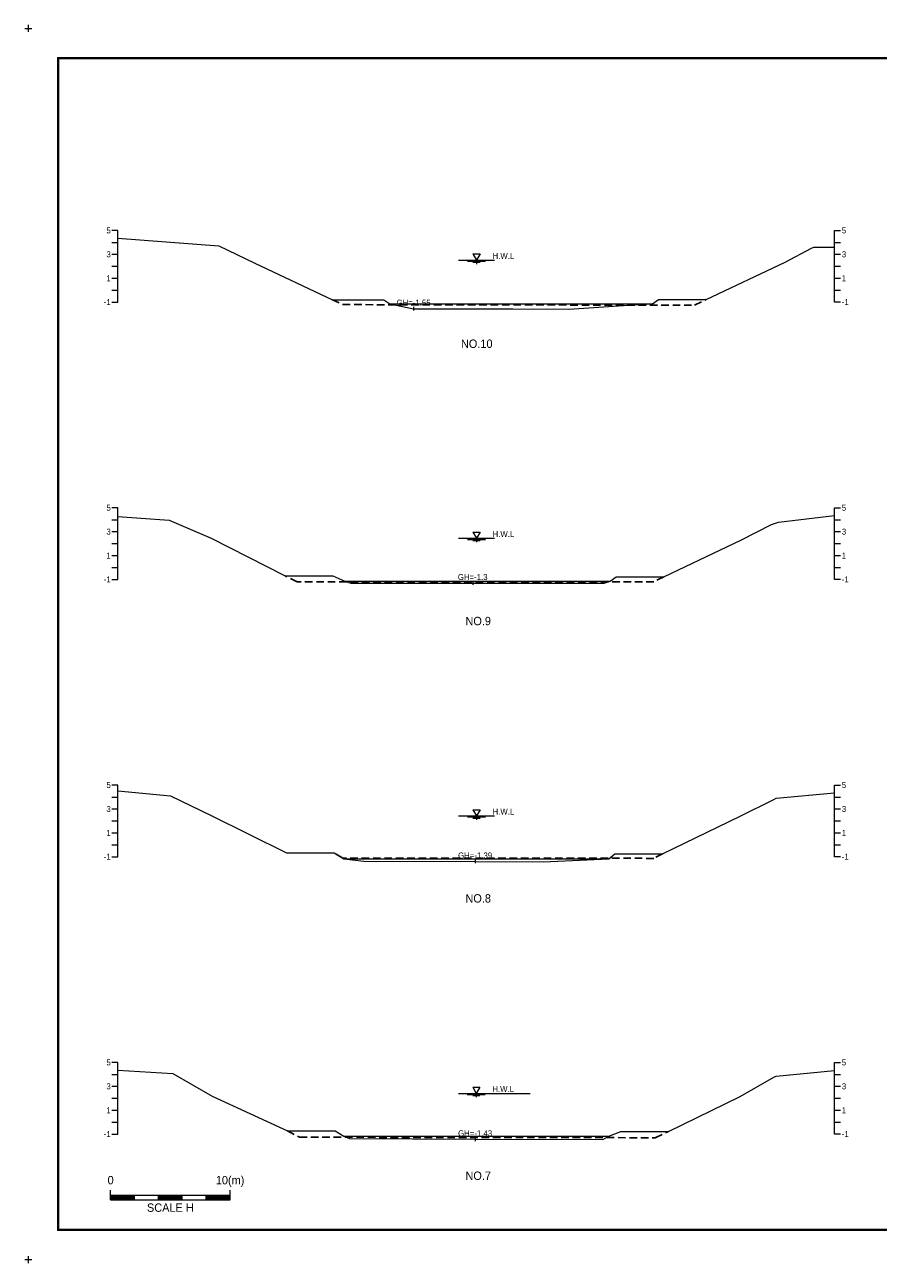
# Model space of a CAD drawing. Header units: metres. Extents: x 14497 to 21228, y -537 to 5153.
# Tile 3 of 40: x 14497 to 15212, y 1027 to 2063. Entities that reach past the tile are written whole.
import ezdxf
from ezdxf.enums import TextEntityAlignment as Align

# ---------------------------------------------------------------- set-up
doc = ezdxf.new("R2010")
doc.units = ezdxf.units.M
doc.linetypes.add('DASHED2', pattern=[9.525, 6.35, -3.175])
doc.layers.get('0').update_dxf_attribs({"linetype": 'CONTINUOUS', "lineweight": 0})
for name, color, linetype in [('96년횡단', 160, 'DASHED2'), ('BOX', 6, 'CONTINUOUS'), ('DT2', 7, 'CONTINUOUS'), ('SWL', 7, 'CONTINUOUS')]:
    doc.layers.add(name, color=color, linetype=linetype)
for name, color, linetype, lineweight in [('DT1', 3, 'CONTINUOUS', 0), ('GT1', 2, 'CONTINUOUS', 0), ('LT1', 4, 'CONTINUOUS', 0), ('ST1', 7, 'CONTINUOUS', 0)]:
    doc.layers.add(name, color=color, linetype=linetype, lineweight=lineweight)
doc.styles.get("Standard").update_dxf_attribs({"font": 'Gulim.ttf'})

# ---------------------------------------------------------------- blocks, each defined once
blk = doc.blocks.new('SWL')
at = {"layer": 'LT1'}
for p, q in [((-15, 0), (15, 0)), ((-3, 5.2), (3, 5.2)), ((-3, 5.2), (0, 0)), ((3, 5.2), (0, 0)), ((-7.5, -0.9), (7.5, -0.9)), ((-3, -1.8), (3, -1.8)), ((-0.4, -2.7), (0.4, -2.7))]:
    blk.add_line(p, q, dxfattribs=at)

msp = doc.modelspace()

# ---------------------------------------------------------------- linework, layer by layer
msp.add_lwpolyline([(14575, 1377), (14575, 1377)])
at = {"layer": '96년횡단'}
for p, q in [((14717, 1137.8), (14727, 1132.4)), ((14727, 1132.4), (15024.8, 1132))]:
    msp.add_line(p, q, dxfattribs=at)
for points in [[(14754.5, 1833), (14763.2, 1828.9), (15057.7, 1828.4), (15067.5, 1833.2)], [(15032, 1601.1), (15023.7, 1597.1), (14725.1, 1597.1), (14715, 1601.9)], [(15031, 1369.4), (15023.5, 1365.7), (14763.2, 1365.9), (14756, 1370.4)], [(15024.8, 1132), (15036, 1137.3)]]:
    msp.add_lwpolyline(points, dxfattribs=at)
at = {"layer": 'BOX', "const_width": 2}
msp.add_lwpolyline([(14525, 1055), (15925, 1055), (15925, 2035), (14525, 2035)], close=True, dxfattribs=at)
at = {"layer": 'DT1'}
for p, q in [((14802.5, 1829.5), (15022.5, 1829.5)), ((14765, 1597.5), (14987, 1597.5)), ((14764, 1365.4), (14986, 1365.4)), ((14764, 1133.4), (14986, 1133.4))]:
    msp.add_line(p, q, dxfattribs=at)
at = {"layer": 'GT1'}
for points in [[(14575, 1884.6), (14659.5, 1878), (14689.5, 1863.5), (14754.5, 1833), (14797.5, 1833), (14802.5, 1829.5), (14822.5, 1825.5), (14905.5, 1825.5), (14952.5, 1825), (15002.5, 1828.5), (15022.5, 1829.5), (15027.5, 1833.2), (15067.5, 1833.2), (15133.5, 1864.3), (15155.5, 1876), (15157.5, 1877), (15175, 1877)], [(14822.5, 1827), (14822.5, 1824)], [(14822.5, 1827), (14822.5, 1824)], [(14575, 1651.6), (14618, 1648.7), (14653, 1633.4), (14715, 1601.9), (14755, 1601.9), (14765, 1597.5), (14770, 1596), (14872, 1596), (14982, 1596), (14987, 1597.5), (14992, 1601.1), (15032, 1601.1), (15097, 1632.2), (15122, 1644.9), (15128, 1646.9), (15175, 1652.4)], [(14872, 1597.5), (14872, 1594.5)], [(14872, 1597.5), (14872, 1594.5)], [(14575, 1422.3), (14619, 1417.9), (14653, 1401.4), (14716, 1370.4), (14756, 1370.4), (14764, 1365.4), (14781, 1363.4), (14874, 1363.1), (14931, 1362.9), (14986, 1365.4), (14991, 1369.4), (15031, 1369.4), (15096, 1400.9), (15124, 1414.9), (15126, 1415.9), (15175, 1420.5)], [(14874, 1364.6), (14874, 1361.6)], [(14874, 1364.6), (14874, 1361.6)], [(14575, 1188.4), (14621, 1185.8), (14654, 1166.8), (14717, 1137.8), (14757, 1137.8), (14764, 1133.4), (14769, 1131.4), (14874, 1130.7), (14981, 1130.4), (14986, 1133.4), (14996, 1137.3), (15036, 1137.3), (15096, 1166.6), (15124, 1182.6), (15126, 1183.6), (15175, 1188.1)], [(14874, 1132.2), (14874, 1129.2)], [(14874, 1132.2), (14874, 1129.2)]]:
    msp.add_lwpolyline(points, dxfattribs=at)
at = {"layer": 'LT1'}
for p, q in [((14500, 2057), (14500, 2063)), ((14500, 2057), (14500, 2063)), ((14500, 2057), (14500, 2063)), ((14497, 2060), (14503, 2060)), ((14497, 2060), (14503, 2060)), ((14497, 2060), (14503, 2060)), ((14497, 1030), (14503, 1030)), ((14497, 1030), (14503, 1030)), ((14497, 1030), (14503, 1030)), ((14500, 1027), (14500, 1033)), ((14500, 1027), (14500, 1033)), ((14500, 1027), (14500, 1033))]:
    msp.add_line(p, q, dxfattribs=at)
msp.add_lwpolyline([(14875, 1169.1), (14920, 1169.1)], dxfattribs=at)
at = {"layer": 'ST1'}
for p, q in [((14575, 1891), (14570, 1891)), ((14575, 1831), (14575, 1891)), ((15175, 1831), (15175, 1891)), ((15175, 1891), (15180, 1891)), ((14570, 1881), (14575, 1881)), ((15175, 1881), (15180, 1881)), ((14570, 1871), (14575, 1871)), ((15175, 1871), (15180, 1871)), ((14570, 1861), (14575, 1861)), ((15175, 1861), (15180, 1861)), ((14570, 1851), (14575, 1851)), ((15175, 1851), (15180, 1851)), ((14570, 1841), (14575, 1841)), ((15175, 1841), (15180, 1841)), ((14570, 1831), (14575, 1831)), ((15180, 1831), (15175, 1831)), ((14575, 1659), (14570, 1659)), ((14575, 1599), (14575, 1659)), ((15175, 1599), (15175, 1659)), ((15175, 1659), (15180, 1659)), ((14570, 1649), (14575, 1649)), ((15175, 1649), (15180, 1649)), ((14570, 1639), (14575, 1639)), ((15175, 1639), (15180, 1639)), ((14570, 1629), (14575, 1629)), ((15175, 1629), (15180, 1629)), ((14570, 1619), (14575, 1619)), ((15175, 1619), (15180, 1619)), ((14570, 1609), (14575, 1609)), ((15175, 1609), (15180, 1609)), ((14570, 1599), (14575, 1599)), ((15180, 1599), (15175, 1599)), ((14575, 1427), (14570, 1427)), ((14575, 1367), (14575, 1427)), ((15175, 1367), (15175, 1427)), ((15175, 1427), (15180, 1427)), ((14570, 1417), (14575, 1417)), ((15175, 1417), (15180, 1417)), ((14570, 1407), (14575, 1407)), ((15175, 1407), (15180, 1407)), ((14570, 1397), (14575, 1397)), ((15175, 1397), (15180, 1397)), ((14570, 1387), (14575, 1387)), ((15175, 1387), (15180, 1387)), ((14570, 1377), (14575, 1377)), ((15175, 1377), (15180, 1377)), ((14570, 1367), (14575, 1367)), ((15180, 1367), (15175, 1367)), ((14575, 1195), (14570, 1195)), ((14575, 1135), (14575, 1195)), ((15175, 1135), (15175, 1195)), ((15175, 1195), (15180, 1195)), ((14570, 1185), (14575, 1185)), ((15175, 1185), (15180, 1185)), ((14570, 1175), (14575, 1175)), ((15175, 1175), (15180, 1175)), ((14570, 1165), (14575, 1165)), ((15175, 1165), (15180, 1165)), ((14570, 1155), (14575, 1155)), ((15175, 1155), (15180, 1155)), ((14570, 1145), (14575, 1145)), ((15175, 1145), (15180, 1145)), ((14570, 1135), (14575, 1135)), ((15180, 1135), (15175, 1135)), ((14568.9, 1080), (14568.9, 1088)), ((14668.9, 1080), (14668.9, 1088)), ((14568.9, 1084), (14668.9, 1084)), ((14568.9, 1083), (14588.9, 1083)), ((14568.9, 1082), (14588.9, 1082)), ((14568.9, 1081), (14588.9, 1081)), ((14568.9, 1080), (14668.9, 1080)), ((14588.9, 1080), (14588.9, 1084)), ((14608.9, 1080), (14608.9, 1084)), ((14608.9, 1083), (14628.9, 1083)), ((14608.9, 1082), (14628.9, 1082)), ((14608.9, 1081), (14628.9, 1081)), ((14628.9, 1080), (14628.9, 1084)), ((14648.9, 1080), (14648.9, 1084)), ((14648.9, 1083), (14668.9, 1083)), ((14648.9, 1082), (14668.9, 1082)), ((14648.9, 1081), (14668.9, 1081))]:
    msp.add_line(p, q, dxfattribs=at)

# ---------------------------------------------------------------- block references
at = {"layer": 'SWL'}
for p in [(14875.2, 1866.1), (14875.2, 1633.4), (14875.2, 1401.2), (14875, 1169.1)]:
    msp.add_blockref('SWL', p, dxfattribs=at)

# ---------------------------------------------------------------- texts
at = {"layer": 'DT1'}
for s, p in [('5', (14569, 1891)), ('3', (14569, 1871)), ('1', (14569, 1851)), ('-1', (14569, 1831)), ('5', (14569, 1659)), ('3', (14569, 1639)), ('1', (14569, 1619)), ('-1', (14569, 1599)), ('5', (14569, 1427)), ('3', (14569, 1407)), ('1', (14569, 1387)), ('-1', (14569, 1367)), ('5', (14569, 1195)), ('3', (14569, 1175)), ('1', (14569, 1155)), ('-1', (14569, 1135))]:
    msp.add_text(s, height=5, dxfattribs=at).set_placement(p, align=Align.MIDDLE_RIGHT)
for s, p in [('5', (15181, 1891)), ('3', (15181, 1871)), ('1', (15181, 1851)), ('-1', (15181, 1831)), ('5', (15181, 1659)), ('3', (15181, 1639)), ('1', (15181, 1619)), ('-1', (15181, 1599)), ('5', (15181, 1427)), ('3', (15181, 1407)), ('1', (15181, 1387)), ('-1', (15181, 1367)), ('5', (15181, 1195)), ('3', (15181, 1175)), ('1', (15181, 1155)), ('-1', (15181, 1135))]:
    msp.add_text(s, height=5, dxfattribs=at).set_placement(p, align=Align.MIDDLE_LEFT)
for s, p in [('GH=-1.55', (14822.5, 1830.5)), ('GH=-1.55', (14822.5, 1830.5)), ('GH=-1.3', (14872, 1601)), ('GH=-1.3', (14872, 1601)), ('GH=-1.39', (14874, 1368.1)), ('GH=-1.39', (14874, 1368.1)), ('GH=-1.43', (14874, 1135.7)), ('GH=-1.43', (14874, 1135.7))]:
    msp.add_text(s, height=5, dxfattribs=at).set_placement(p, align=Align.MIDDLE_CENTER)
for s, p in [('0', (14568.9, 1090.9)), ('10(m)', (14668.9, 1090.9))]:
    msp.add_text(s, height=7, dxfattribs=at).set_placement(p, align=Align.BOTTOM_CENTER)
msp.add_text('SCALE H', height=7, dxfattribs=at).set_placement((14618.9, 1077), align=Align.TOP_CENTER)
at = {"layer": 'DT2'}
for s, p in [('NO.10', (14875.4, 1796.2)), ('NO.9', (14876.6, 1564.2)), ('NO.8', (14876.6, 1332.2)), ('NO.7', (14876.6, 1100.2))]:
    msp.add_text(s, height=7, dxfattribs=at).set_placement(p, align=Align.MIDDLE_CENTER)
at = {"layer": 'LT1'}
for p in [(14897.7, 1869.7), (14897.7, 1637), (14897.7, 1404.8), (14897.5, 1172.7)]:
    msp.add_text('H.W.L', height=5, dxfattribs=at).set_placement(p, align=Align.MIDDLE_CENTER)

doc.saveas('drawing.dxf')
